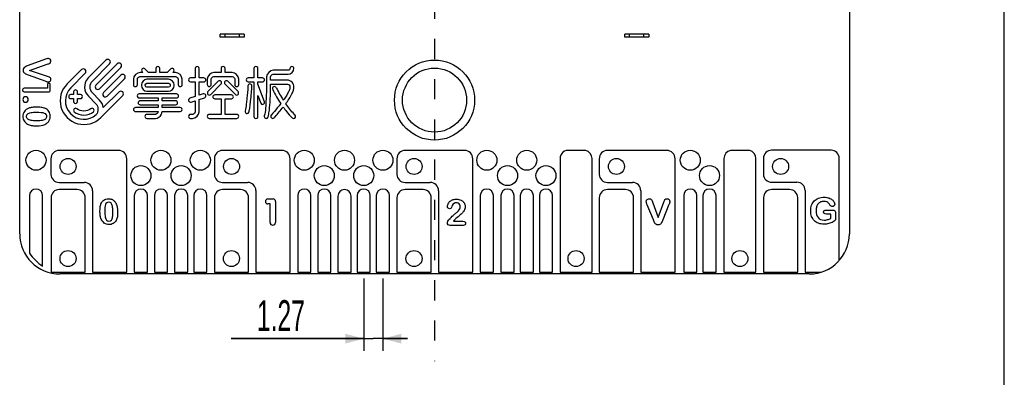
# Model space of a CAD drawing. Header units: millimetres. Extents: x 0 to 228, y 0 to 162.
# Tile 7 of 8: x 167 to 228, y 37 to 60. Entities that reach past the tile are written whole.
import ezdxf

# ---------------------------------------------------------------- set-up
doc = ezdxf.new("R2010")
doc.units = ezdxf.units.MM
doc.header["$LTSCALE"] = 12.565385
doc.linetypes.add('DASHED', pattern=[0.2, 0.1, -0.1])
doc.layers.get('0').update_dxf_attribs({"linetype": 'CONTINUOUS'})
doc.styles.get("Standard").update_dxf_attribs({"font": 'txt', "width": 0.6})
doc.dimstyles.new('DIMSTYLE_4', dxfattribs={"dimtxt": 1.923077, "dimasz": 1.153846, "dimexe": 0.18, "dimexo": 0.0625, "dimgap": 0.09, "dimtad": 1, "dimdec": 3, "dimdsep": 46, "dimtxsty": 'Standard', "dimblk": '_FILLED', "dimblk1": '_FILLED', "dimblk2": '_FILLED', "dimcen": 0.09, "dimadec": 0, "dimazin": 0, "dimtp": 0.1, "dimtm": 0.1, "dimtfac": 1, "dimtdec": 3, "dimtofl": 0, "dimtmove": 0, "dimatfit": 3, "dimldrblk": '_FILLED', "dimfxl": 0, "dimtolj": 1, "dimarcsym": 0})

# ---------------------------------------------------------------- blocks, each defined once
blk = doc.blocks.new('_FILLED')
at = {"color": 0, "linetype": 'ByBlock'}
blk.add_solid([(0, 0), (-1, 0.267), (-1, -0.267)], dxfattribs=at)
blk = doc.blocks.new('*D18')
at = {"color": 2, "linetype": 'Continuous'}
for p, q in [((188.466, 43.566), (188.466, 40.278)), ((189.666, 43.566), (189.666, 40.278)), ((188.466, 40.278), (188.466, 39.028)), ((189.666, 40.278), (189.666, 39.028)), ((188.466, 39.797), (180.181, 39.797)), ((180.181, 39.797), (189.066, 39.797)), ((191.204, 39.797), (189.066, 39.797)), ((189.666, 39.797), (191.204, 39.797))]:
    blk.add_line(p, q, dxfattribs=at)
at = {"color": 2, "linetype": 'Continuous', "xscale": 1.1538461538, "yscale": 1.1538461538, "zscale": 1.1538461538}
blk.add_blockref('_FILLED', (188.466, 39.797), dxfattribs=at)
at = {"color": 2, "linetype": 'Continuous', "xscale": 1.1538461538, "yscale": 1.1538461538, "zscale": 1.1538461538, "rotation": 180}
blk.add_blockref('_FILLED', (189.666, 39.797), dxfattribs=at)
at = {"color": 2, "linetype": 'Continuous', "insert": (184.797, 42.201), "char_height": 1.9231, "width": 4.61538, "attachment_point": 3, "line_spacing_factor": 0.9}
blk.add_mtext('1.27', dxfattribs=at)

msp = doc.modelspace()

# ---------------------------------------------------------------- linework, layer by layer
at = {"color": 7, "linetype": 'Continuous'}
for p, q in [((228.4615, 0), (228.4615, 161.5385)), ((166.9874, 46.341), (166.9874, 88.7307)), ((218.7874, 88.7311), (218.7874, 46.3417)), ((181.0123, 58.8302), (179.5123, 58.8302)), ((179.5123, 58.6302), (179.5123, 58.8302)), ((181.0123, 58.6302), (179.5123, 58.6302)), ((179.8123, 58.6302), (179.8123, 58.8302)), ((180.7123, 58.6302), (180.7123, 58.8302)), ((181.0123, 58.8302), (181.0123, 58.6302)), ((206.2623, 58.8302), (204.7623, 58.8302)), ((204.7623, 58.6302), (204.7623, 58.8302)), ((206.2623, 58.6302), (204.7623, 58.6302)), ((205.0623, 58.6302), (205.0623, 58.8302)), ((205.9623, 58.6302), (205.9623, 58.8302)), ((206.2623, 58.8302), (206.2623, 58.6302)), ((168.6046, 57.2569), (167.5215, 56.859)), ((168.6627, 57.2787), (168.6046, 57.2569)), ((172.3722, 57.2025), (171.2506, 56.0815)), ((167.591, 56.5648), (168.7118, 56.9433)), ((168.7198, 56.1851), (167.591, 56.5648)), ((170.8478, 56.6122), (169.9476, 55.7118)), ((171.5072, 55.877), (172.6024, 56.9722)), ((173.0781, 56.9746), (171.7439, 55.6402)), ((171.974, 55.41), (173.3086, 56.7445)), ((175.0373, 56.4287), (174.8093, 56.6566)), ((175.4876, 56.6781), (175.4876, 56.4287)), ((175.7367, 56.4287), (175.7367, 56.6781)), ((176.4161, 56.6566), (176.1883, 56.4287)), ((177.945, 56.6781), (177.945, 56.0901)), ((178.1941, 56.0901), (178.1941, 56.6781)), ((179.5566, 56.6781), (179.5566, 56.4287)), ((179.8057, 56.4287), (179.8057, 56.6781)), ((181.6127, 56.6781), (181.6127, 56.0901)), ((181.8617, 56.0901), (181.8617, 56.6781)), ((183.7548, 56.5701), (182.8188, 56.5701)), ((167.5215, 56.2877), (168.6138, 55.883)), ((170.1777, 55.4815), (171.0779, 56.3819)), ((171.2508, 56.0813), (171.235, 56.0617)), ((173.3062, 56.2685), (172.2106, 55.1732)), ((172.4411, 54.943), (173.5363, 56.0382)), ((174.0865, 56.015), (174.0865, 55.6736)), ((174.3356, 55.6736), (174.3356, 56.015)), ((174.6849, 56.4287), (174.5003, 56.4287)), ((174.5003, 56.1797), (176.7193, 56.1797)), ((174.6332, 56.4806), (174.6849, 56.4287)), ((176.2859, 56.0069), (174.9333, 56.0069)), ((175.4876, 56.4287), (175.0373, 56.4287)), ((176.1883, 56.4287), (175.7367, 56.4287)), ((176.5405, 56.4287), (176.5925, 56.4806)), ((176.7193, 56.4287), (176.5405, 56.4287)), ((176.8839, 56.015), (176.8839, 55.6736)), ((177.133, 55.6736), (177.133, 56.015)), ((177.945, 56.0901), (177.6535, 56.0901)), ((178.4859, 56.0901), (178.1941, 56.0901)), ((178.6988, 56.015), (178.6988, 55.6736)), ((178.9479, 55.6736), (178.9479, 56.015)), ((179.5566, 56.4287), (179.1126, 56.4287)), ((179.1126, 56.1797), (180.2498, 56.1797)), ((180.2498, 56.4287), (179.8057, 56.4287)), ((180.4145, 56.015), (180.4145, 55.6736)), ((180.6635, 55.6736), (180.6635, 56.015)), ((181.6127, 56.0901), (181.2465, 56.0901)), ((182.1536, 56.0901), (181.8617, 56.0901)), ((182.405, 56.1564), (182.405, 55.8451)), ((182.6541, 55.9505), (182.6541, 56.1564)), ((183.6983, 55.9505), (182.6541, 55.9505)), ((182.8188, 56.3211), (183.7548, 56.3211)), ((168.7143, 55.4436), (167.2664, 55.4436)), ((168.7143, 55.6708), (168.7143, 55.4436)), ((168.8942, 55.2922), (168.8942, 55.6708)), ((174.5819, 55.6553), (174.5819, 55.6135)), ((174.831, 55.6135), (174.831, 55.6553)), ((174.9333, 55.7578), (176.2859, 55.7578)), ((176.2859, 55.5109), (174.9333, 55.5109)), ((176.3885, 55.6553), (176.3885, 55.6135)), ((176.6376, 55.6135), (176.6376, 55.6553)), ((177.6535, 55.841), (177.945, 55.841)), ((177.945, 55.841), (177.945, 54.9239)), ((178.1941, 55.841), (178.4859, 55.841)), ((178.1941, 55.0049), (178.1941, 55.841)), ((179.3792, 55.8784), (178.7353, 55.2345)), ((178.9114, 55.0582), (179.5553, 55.7021)), ((179.8071, 55.7021), (180.451, 55.0582)), ((180.627, 55.2345), (179.9831, 55.8784)), ((181.2465, 55.841), (181.6127, 55.841)), ((181.6127, 55.841), (181.6127, 53.6883)), ((181.8617, 55.841), (182.1536, 55.841)), ((181.8617, 55.7089), (181.8617, 55.841)), ((182.2703, 54.6006), (181.8617, 55.7089)), ((182.6538, 55.7015), (183.6983, 55.7015)), ((167.2664, 55.2261), (168.8373, 55.2261)), ((170.351, 55.0443), (170.1732, 55.0443)), ((170.1732, 54.7945), (170.351, 54.7945)), ((170.351, 55.2219), (170.351, 55.0443)), ((170.351, 54.7945), (170.351, 54.617)), ((170.6007, 55.0443), (170.6007, 55.2219)), ((170.7782, 55.0443), (170.6007, 55.0443)), ((170.6007, 54.7945), (170.7782, 54.7945)), ((170.6007, 54.617), (170.6007, 54.7945)), ((171.2767, 54.9429), (171.7439, 54.4761)), ((171.9738, 54.7064), (171.5072, 55.1732)), ((172.0456, 53.6136), (173.4185, 54.9864)), ((173.1884, 55.2168), (172.2072, 54.2356)), ((176.7802, 55.0865), (174.4448, 55.0865)), ((174.4448, 54.8374), (175.623, 54.8374)), ((174.9333, 55.2619), (176.2859, 55.2619)), ((175.623, 54.8374), (175.623, 54.6619)), ((175.8721, 54.8374), (176.7802, 54.8374)), ((175.8721, 54.6619), (175.8721, 54.8374)), ((177.945, 54.9239), (177.615, 54.8166)), ((178.4473, 55.087), (178.1941, 55.0049)), ((178.1941, 54.7429), (178.5241, 54.8502)), ((178.1941, 53.9776), (178.1941, 54.7429)), ((178.7353, 55.0582), (178.8232, 55.0217)), ((180.2033, 55.0336), (179.169, 55.0336)), ((179.169, 54.7846), (179.5618, 54.7846)), ((179.5618, 54.7846), (179.5618, 53.8129)), ((179.8109, 54.7846), (180.2033, 54.7846)), ((179.8109, 53.8129), (179.8109, 54.7846)), ((180.5392, 55.0217), (180.627, 55.0582)), ((181.8617, 54.9887), (182.0364, 54.5144)), ((181.8617, 53.6883), (181.8617, 54.9887)), ((175.623, 54.2375), (174.2109, 54.2375)), ((175.623, 54.6619), (174.5065, 54.6619)), ((174.5065, 54.4128), (175.623, 54.4128)), ((175.623, 54.4128), (175.623, 54.2375)), ((176.7251, 54.6619), (175.8721, 54.6619)), ((175.8721, 54.4128), (176.7251, 54.4128)), ((175.8721, 54.2375), (175.8721, 54.4128)), ((177.0083, 54.2375), (175.8721, 54.2375)), ((177.6535, 54.5735), (177.6918, 54.5797)), ((177.6918, 54.5797), (177.945, 54.6619)), ((177.945, 54.6619), (177.945, 53.9776)), ((182.1536, 54.433), (182.1966, 54.4407)), ((174.2109, 53.9884), (175.6265, 53.9884)), ((175.4584, 53.8129), (174.9309, 53.8129)), ((174.9309, 53.5638), (175.4584, 53.5638)), ((175.8719, 53.9884), (177.0083, 53.9884)), ((177.7803, 53.8129), (177.658, 53.8129)), ((177.658, 53.5638), (177.7803, 53.5638)), ((179.5618, 53.8129), (178.8232, 53.8129)), ((178.8232, 53.5638), (180.5392, 53.5638)), ((180.5392, 53.8129), (179.8109, 53.8129)), ((181.1559, 53.8685), (181.1841, 53.865)), ((182.3375, 53.5706), (182.3782, 53.5638)), ((182.6986, 53.5969), (182.783, 53.5638)), ((183.9998, 53.5977), (184.0852, 53.5638)), ((168.9407, 51.0437), (168.9407, 50.0566)), ((173.1616, 51.5566), (169.4501, 51.5566)), ((173.671, 43.9489), (173.671, 51.0444)), ((179.1411, 51.0437), (179.1411, 50.0566)), ((183.362, 51.5566), (179.6505, 51.5566)), ((183.8714, 43.9489), (183.8714, 51.0446)), ((190.5407, 51.0437), (190.5407, 50.0566)), ((194.7616, 51.5566), (191.0501, 51.5566)), ((195.271, 43.9489), (195.271, 51.0444)), ((200.7223, 51.0563), (200.7223, 43.951)), ((202.3303, 51.5566), (201.3191, 51.5566)), ((202.7223, 43.951), (202.7223, 51.0563)), ((203.172, 51.0437), (203.172, 50.0566)), ((207.3929, 51.5566), (203.6814, 51.5566)), ((207.9023, 43.9489), (207.9023, 51.0446)), ((210.9558, 51.056), (210.9558, 43.958)), ((212.5638, 51.5566), (211.3689, 51.5566)), ((212.9558, 43.958), (212.9558, 51.0563)), ((213.4252, 51.0592), (213.4252, 50.0718)), ((217.646, 51.5718), (213.9346, 51.5718)), ((218.1555, 44.6854), (218.1555, 51.0598)), ((169.4501, 49.5563), (171.019, 49.5563)), ((179.6505, 49.5563), (181.2187, 49.5563)), ((191.0501, 49.5563), (192.619, 49.5563)), ((203.6814, 49.5563), (205.2503, 49.5563)), ((213.9346, 49.5716), (215.5035, 49.5716)), ((167.5935, 48.7334), (167.5935, 45.1431)), ((168.4182, 44.3263), (168.4182, 48.7334)), ((168.9432, 48.6082), (168.9432, 43.9489)), ((170.5707, 49.1081), (169.4526, 49.1081)), ((171.0801, 43.9489), (171.0801, 48.6082)), ((171.5341, 49.0421), (171.5341, 43.9489)), ((174.1435, 48.7334), (174.1435, 43.951)), ((174.9685, 43.951), (174.9685, 48.7334)), ((175.3935, 48.7334), (175.3935, 43.951)), ((176.2182, 43.951), (176.2182, 48.7334)), ((176.6535, 48.7334), (176.6535, 43.951)), ((177.4783, 43.951), (177.4783, 48.7334)), ((177.8535, 48.7334), (177.8535, 43.951)), ((178.6783, 43.951), (178.6783, 48.7334)), ((179.1436, 48.6082), (179.1436, 43.9489)), ((180.7711, 49.1081), (179.653, 49.1081)), ((181.2805, 43.9489), (181.2805, 48.6082)), ((181.7345, 49.0547), (181.7345, 43.9489)), ((184.3435, 48.7334), (184.3435, 43.951)), ((185.1685, 43.951), (185.1685, 48.7334)), ((185.5935, 48.7334), (185.5935, 43.951)), ((186.4182, 43.951), (186.4182, 48.7334)), ((186.8535, 48.7058), (186.8535, 43.951)), ((187.6783, 43.951), (187.6783, 48.7058)), ((188.0535, 48.7334), (188.0535, 43.951)), ((188.8783, 43.951), (188.8783, 48.7334)), ((189.2535, 48.7334), (189.2535, 43.951)), ((190.0783, 43.951), (190.0783, 48.7334)), ((190.5432, 48.6082), (190.5432, 43.9489)), ((192.1707, 49.1081), (191.0526, 49.1081)), ((192.6801, 43.9489), (192.6801, 48.6082)), ((193.1341, 49.0421), (193.1341, 43.9489)), ((195.7435, 48.7334), (195.7435, 43.951)), ((196.5685, 43.951), (196.5685, 48.7334)), ((197.0335, 48.7334), (197.0335, 43.951)), ((197.8583, 43.951), (197.8583, 48.7334)), ((198.2335, 48.7334), (198.2335, 43.951)), ((199.0583, 43.951), (199.0583, 48.7334)), ((199.4335, 48.7334), (199.4335, 43.951)), ((200.2583, 43.951), (200.2583, 48.7334)), ((203.1744, 48.6082), (203.1744, 43.9489)), ((204.802, 49.1081), (203.6839, 49.1081)), ((205.3114, 43.9489), (205.3114, 48.6082)), ((205.7653, 49.0421), (205.7653, 43.9489)), ((208.4433, 48.7334), (208.4433, 43.951)), ((209.268, 43.951), (209.268, 48.7334)), ((209.6433, 48.7334), (209.6433, 43.951)), ((210.468, 43.951), (210.468, 48.7334)), ((213.4276, 48.6082), (213.4276, 43.9489)), ((215.0551, 49.1081), (213.937, 49.1081)), ((215.5646, 43.9489), (215.5646, 48.6082)), ((216.0185, 49.0575), (216.0185, 43.951)), ((182.4829, 48.5281), (182.8054, 48.5281)), ((182.6173, 48.2146), (182.4829, 48.2146)), ((182.6173, 47.0591), (182.6173, 48.2146)), ((182.9576, 48.3669), (182.9576, 47.0591)), ((206.5505, 47.2126), (206.1668, 48.1614)), ((206.518, 48.2912), (206.8441, 47.3764)), ((206.8441, 47.3764), (207.1953, 48.3311)), ((207.5214, 48.1717), (207.1348, 47.2126)), ((217.3288, 47.8313), (217.7031, 47.8313)), ((217.6242, 47.5837), (217.3688, 47.5837)), ((217.6242, 47.3193), (217.6242, 47.5837)), ((217.9263, 47.6381), (217.9263, 47.326)), ((194.6841, 46.8721), (193.8667, 46.8721)), ((194.0721, 47.1343), (194.6519, 47.1343)), ((168.9432, 43.9489), (171.0801, 43.9489)), ((216.2881, 43.8426), (169.4884, 43.8426)), ((171.5341, 43.9489), (173.671, 43.9489)), ((174.1435, 43.951), (174.9685, 43.951)), ((175.3935, 43.951), (176.2182, 43.951)), ((176.6535, 43.951), (177.4783, 43.951)), ((177.8535, 43.951), (178.6783, 43.951)), ((179.1436, 43.9489), (181.2805, 43.9489)), ((181.7345, 43.9489), (183.8714, 43.9489)), ((184.3435, 43.951), (185.1685, 43.951)), ((185.5935, 43.951), (186.4182, 43.951)), ((186.8535, 43.951), (187.6783, 43.951)), ((188.0535, 43.951), (188.8783, 43.951)), ((189.2535, 43.951), (190.0783, 43.951)), ((190.5432, 43.9489), (192.6801, 43.9489)), ((193.1341, 43.9489), (195.271, 43.9489)), ((195.7435, 43.951), (196.5685, 43.951)), ((197.0335, 43.951), (197.8583, 43.951)), ((198.2335, 43.951), (199.0583, 43.951)), ((199.4335, 43.951), (200.2583, 43.951)), ((200.7223, 43.951), (202.7223, 43.951)), ((203.1744, 43.9489), (205.3114, 43.9489)), ((205.7653, 43.9489), (207.9023, 43.9489)), ((208.4433, 43.951), (209.268, 43.951)), ((209.6433, 43.951), (210.468, 43.951)), ((210.9558, 43.958), (212.9558, 43.958)), ((213.4276, 43.9489), (215.5646, 43.9489)), ((216.0185, 43.951), (217.0079, 43.9504))]:
    msp.add_line(p, q, dxfattribs=at)
at = {"color": 7, "linetype": 'DASHED'}
msp.add_line((192.8873, 93.7062), (192.8873, 38.3874), dxfattribs=at)
at = {"color": 7, "linetype": 'Continuous'}
for centre, radius in [((192.8874, 54.7029), 2.5), ((192.8874, 54.7029), 2), ((168.0057, 50.9457), 0.6251), ((170.0116, 50.5562), 0.5002), ((175.8057, 50.9457), 0.6251), ((178.2658, 50.9457), 0.6251), ((180.2123, 50.5561), 0.5002), ((184.7555, 50.9457), 0.6251), ((187.2658, 50.946), 0.6251), ((189.6658, 50.946), 0.6251), ((191.6116, 50.5562), 0.5002), ((196.1555, 50.946), 0.6251), ((198.6458, 50.946), 0.625), ((204.243, 50.5566), 0.5), ((208.8555, 50.946), 0.6251), ((214.496, 50.5562), 0.5), ((174.5555, 49.9866), 0.6251), ((177.0658, 49.9866), 0.6251), ((186.0057, 49.9866), 0.6251), ((188.4659, 49.9867), 0.625), ((197.4458, 49.9866), 0.6251), ((199.8459, 49.9867), 0.625), ((210.0555, 49.9869), 0.6251), ((170.0057, 44.8021), 0.5002), ((180.206, 44.8021), 0.5002), ((191.6056, 44.8021), 0.5002), ((201.7221, 44.8021), 0.5002), ((211.9559, 44.8022), 0.5)]:
    msp.add_circle(centre, radius, dxfattribs=at)
for centre, radius, start, end in [((172.4873, 57.0873), 0.1628, 314.978567, 134.978567), ((170.9628, 56.497), 0.1628, 314.981245, 134.981245), ((174.7213, 56.5686), 0.1245, 44.996496, 224.996496), ((175.6122, 56.6782), 0.1245, 359.98508, 180.01492), ((178.0696, 56.6782), 0.1245, 359.990053, 180.009947), ((179.6812, 56.6782), 0.1245, 359.98508, 180.01492), ((181.7372, 56.6782), 0.1245, 359.98508, 180.01492), ((171.859, 55.5248), 0.8231, 139.2921, 224.982001), ((177.6534, 55.9655), 0.1246, 89.92576, 270.07424), ((181.2463, 55.9655), 0.1246, 89.92576, 270.07424), ((167.2664, 55.3349), 0.1088, 90, 270), ((168.8042, 55.6708), 0.0899, 0.002259, 179.999359), ((170.9964, 54.6625), 1.4836, 134.989004, 315.006292), ((170.9964, 54.6626), 1.158, 134.9919, 311.825337), ((171.8592, 55.5251), 0.4978, 135.01017, 224.98983), ((174.2111, 55.6736), 0.1246, 180.014782, 359.985218), ((177.0085, 55.6736), 0.1245, 180.004892, 359.995108), ((180.539, 55.6736), 0.1245, 180.009865, 359.990135), ((182.8944, 55.4245), 0.1246, 25.825449, 205.812222), ((189.6128, 58.679), 7.5898, 205.846143, 213.557268), ((189.5406, 58.6422), 7.2595, 205.833778, 212.916499), ((168.8273, 55.2922), 0.0669, 278.650081, 360), ((170.1734, 54.9194), 0.1249, 90.079083, 269.920917), ((170.7784, 54.9194), 0.1249, 269.921026, 90.078974), ((172.3258, 55.058), 0.1629, 135.000032, 315.085676), ((174.4446, 54.962), 0.1245, 89.925747, 270.074253), ((170.4759, 54.617), 0.1249, 179.999958, 0.000042), ((177.0085, 54.1129), 0.1245, 269.920807, 90.079193), ((177.6579, 53.6883), 0.1246, 89.92576, 270.07424), ((178.8233, 53.6883), 0.1246, 90.074336, 269.925664), ((180.539, 53.6883), 0.1246, 270.074336, 89.925664), ((181.7372, 53.6883), 0.1245, 179.994985, 0.005015), ((184.0853, 53.6883), 0.1245, 269.949093, 46.553007), ((169.4471, 51.0501), 0.5064, 89.659966, 180.724583), ((173.1648, 51.0503), 0.5062, 359.322364, 90.363034), ((179.6475, 51.0501), 0.5064, 89.659966, 180.724583), ((183.3652, 51.0503), 0.5062, 359.347124, 90.36274), ((191.0471, 51.0501), 0.5064, 89.659966, 180.724583), ((194.7648, 51.0503), 0.5062, 359.322364, 90.363034), ((201.2272, 51.06), 0.5049, 79.52014, 180.421368), ((202.2088, 51.0576), 0.5135, 359.855174, 76.315065), ((203.6784, 51.0501), 0.5064, 89.659966, 180.724583), ((207.3961, 51.0503), 0.5062, 359.347124, 90.363034), ((211.4607, 51.06), 0.5049, 100.47986, 180.458888), ((212.4423, 51.0576), 0.5135, 359.855174, 76.315065), ((213.9316, 51.0654), 0.5064, 89.659966, 180.701492), ((217.6493, 51.0656), 0.5062, 359.347124, 90.363823), ((169.4469, 50.0625), 0.5062, 180.675591, 270.36565), ((179.6473, 50.0625), 0.5062, 180.675591, 270.36565), ((191.0469, 50.0625), 0.5062, 180.675591, 270.36565), ((203.6782, 50.0625), 0.5062, 180.675591, 270.36565), ((213.9313, 50.0778), 0.5062, 180.67456, 270.36565), ((171.028, 49.0485), 0.5061, 359.271022, 90.293729), ((181.2284, 49.0485), 0.5061, 0.706016, 90.355382), ((192.628, 49.0485), 0.5061, 359.271022, 90.293729), ((205.2593, 49.0485), 0.5061, 359.271022, 90.293729), ((215.5124, 49.0638), 0.5061, 359.293984, 90.293443), ((168.0058, 48.7334), 0.4123, 0, 180), ((169.4493, 48.602), 0.5062, 89.628513, 179.28849), ((170.574, 48.602), 0.5062, 0.709354, 90.372407), ((174.556, 48.7334), 0.4125, 0, 180), ((175.8059, 48.7334), 0.4124, 0, 180), ((177.0659, 48.7334), 0.4124, 0, 180), ((178.2659, 48.7334), 0.4124, 0, 180), ((179.6497, 48.602), 0.5062, 89.628513, 179.28849), ((180.7744, 48.602), 0.5062, 0.710384, 90.372407), ((184.756, 48.7334), 0.4125, 0, 180), ((186.0059, 48.7334), 0.4124, 0, 180), ((187.2659, 48.7058), 0.4124, 0, 180), ((188.4659, 48.7334), 0.4124, 0, 180), ((189.6659, 48.7334), 0.4124, 0, 180), ((191.0493, 48.602), 0.5062, 89.628513, 179.28849), ((192.174, 48.602), 0.5062, 0.709354, 90.372407), ((196.156, 48.7334), 0.4125, 0, 180), ((197.4459, 48.7334), 0.4124, 0, 180), ((198.6459, 48.7334), 0.4124, 0, 180), ((199.8459, 48.7334), 0.4124, 0, 180), ((203.6806, 48.602), 0.5062, 89.628513, 179.28849), ((204.8053, 48.602), 0.5062, 0.710384, 90.372407), ((208.8557, 48.7334), 0.4124, 0, 180), ((210.0557, 48.7334), 0.4124, 0, 180), ((213.9337, 48.602), 0.5062, 89.628513, 179.28849), ((215.0584, 48.602), 0.5062, 0.710384, 90.372407), ((182.4829, 48.3714), 0.1568, 90, 270), ((182.8054, 48.3756), 0.1525, 356.72727, 90), ((182.7874, 47.0591), 0.1702, 180, 360), ((217.117, 48.2444), 1.055, 286.681375, 298.735126), ((169.4944, 46.3502), 2.5073, 180.209509, 269.86444), ((216.2804, 46.3497), 2.5072, 270.176401, 359.81577), ((170.0515, 46.8002), 2.9644, 213.985311, 236.565517)]:
    msp.add_arc(centre, radius, start, end, dxfattribs=at)
for points in [[(168.7243, 57.2969), (168.7016, 57.2922), (168.681, 57.2854), (168.6627, 57.2787)], [(168.7802, 57.3036), (168.7643, 57.3036), (168.746, 57.3014), (168.7243, 57.2969)], [(168.8866, 57.2572), (168.8543, 57.2888), (168.819, 57.3036), (168.7802, 57.3036)], [(168.9342, 57.1395), (168.9342, 57.1873), (168.9182, 57.2261), (168.8866, 57.2572)], [(167.2326, 56.6893), (167.2148, 56.6572), (167.2057, 56.6184), (167.2057, 56.5728)], [(167.2057, 56.5728), (167.2057, 56.5272), (167.2148, 56.4896), (167.233, 56.4576)], [(167.3026, 56.7655), (167.2729, 56.7461), (167.2501, 56.721), (167.2326, 56.6893)], [(167.4026, 56.8163), (167.3653, 56.802), (167.3322, 56.7849), (167.3026, 56.7655)], [(167.5215, 56.859), (167.4793, 56.8453), (167.4394, 56.8305), (167.4026, 56.8163)], [(168.7118, 56.9433), (168.7894, 56.9684), (168.8452, 56.9935), (168.8806, 57.0175)], [(168.8806, 57.0175), (168.9159, 57.0414), (168.9342, 57.0824), (168.9342, 57.1395)], [(182.8188, 56.5701), (182.6237, 56.5701), (182.405, 56.3514), (182.405, 56.1564)], [(183.7548, 56.3211), (183.9231, 56.3211), (184.1117, 56.5099), (184.1117, 56.6781)], [(167.233, 56.4576), (167.2513, 56.4257), (167.2741, 56.4006), (167.3028, 56.3816)], [(167.3028, 56.3816), (167.3311, 56.363), (167.3641, 56.3459), (167.402, 56.3316)], [(167.402, 56.3316), (167.4394, 56.3174), (167.4796, 56.3033), (167.5215, 56.2877)], [(168.8432, 56.1411), (168.8201, 56.1509), (168.7789, 56.1652), (168.7198, 56.1851)], [(168.9057, 56.0916), (168.8874, 56.1144), (168.8657, 56.1315), (168.8432, 56.1411)], [(168.9342, 55.9981), (168.9342, 56.038), (168.9239, 56.0688), (168.9057, 56.0916)], [(168.9121, 55.9186), (168.9262, 55.9434), (168.9342, 55.9696), (168.9342, 55.9981)], [(174.5003, 56.4287), (174.3052, 56.4287), (174.0865, 56.21), (174.0865, 56.015)], [(174.3356, 56.015), (174.3356, 56.0926), (174.4226, 56.1797), (174.5003, 56.1797)], [(174.9333, 56.0069), (174.7676, 56.0069), (174.5819, 55.821), (174.5819, 55.6553)], [(176.6376, 55.6553), (176.6376, 55.8211), (176.4516, 56.0069), (176.2859, 56.0069)], [(177.133, 56.015), (177.133, 56.21), (176.9143, 56.4287), (176.7193, 56.4287)], [(176.7193, 56.1797), (176.7969, 56.1797), (176.8839, 56.0926), (176.8839, 56.015)], [(179.1126, 56.4287), (178.9175, 56.4287), (178.6988, 56.21), (178.6988, 56.015)], [(178.9479, 56.015), (178.9479, 56.0926), (179.0349, 56.1797), (179.1126, 56.1797)], [(180.6635, 56.015), (180.6635, 56.21), (180.4448, 56.4287), (180.2498, 56.4287)], [(180.2498, 56.1797), (180.3274, 56.1797), (180.4145, 56.0926), (180.4145, 56.015)], [(182.6541, 56.1564), (182.6541, 56.234), (182.7412, 56.3211), (182.8188, 56.3211)], [(168.6138, 55.883), (168.6332, 55.8761), (168.6525, 55.8693), (168.6708, 55.8625)], [(168.6708, 55.8625), (168.689, 55.8556), (168.7084, 55.8499), (168.7278, 55.8454)], [(168.7278, 55.8454), (168.7472, 55.8408), (168.7654, 55.8385), (168.7825, 55.8385)], [(168.7825, 55.8385), (168.8065, 55.8385), (168.8304, 55.8465), (168.8543, 55.8602)], [(168.8543, 55.8602), (168.8783, 55.8739), (168.8977, 55.8932), (168.9121, 55.9186)], [(170.4757, 55.3468), (170.4169, 55.3468), (170.351, 55.2807), (170.351, 55.2219)], [(170.6007, 55.2219), (170.6007, 55.2808), (170.5346, 55.3468), (170.4757, 55.3468)], [(171.7439, 55.6402), (171.6895, 55.586), (171.6896, 55.4641), (171.7439, 55.4098)], [(171.7439, 55.4098), (171.798, 55.3555), (171.9199, 55.3556), (171.974, 55.41)], [(174.5819, 55.6135), (174.5819, 55.4478), (174.7676, 55.2619), (174.9333, 55.2619)], [(174.831, 55.6553), (174.831, 55.7036), (174.885, 55.7578), (174.9333, 55.7578)], [(174.9333, 55.5109), (174.885, 55.5109), (174.831, 55.5652), (174.831, 55.6135)], [(176.2859, 55.7578), (176.3342, 55.7578), (176.3885, 55.7037), (176.3885, 55.6553)], [(176.3885, 55.6135), (176.3885, 55.5651), (176.3342, 55.5109), (176.2859, 55.5109)], [(176.2859, 55.2619), (176.4516, 55.2619), (176.6376, 55.4477), (176.6376, 55.6135)], [(178.6988, 55.6736), (178.6988, 55.6149), (178.7645, 55.549), (178.8232, 55.549)], [(178.8232, 55.549), (178.8819, 55.549), (178.9479, 55.6148), (178.9479, 55.6736)], [(181.3592, 55.7123), (181.3008, 55.7129), (181.2349, 55.6483), (181.234, 55.5899)], [(181.4831, 55.5857), (181.484, 55.6449), (181.4183, 55.7122), (181.3592, 55.7122)], [(167.2283, 54.8618), (167.1986, 54.8276), (167.1827, 54.7877), (167.1827, 54.7398)], [(167.1827, 54.7398), (167.1827, 54.6942), (167.1986, 54.6554), (167.2286, 54.6215)], [(167.356, 54.9131), (167.3012, 54.9131), (167.2579, 54.896), (167.2283, 54.8618)], [(167.4757, 54.8641), (167.4415, 54.8971), (167.4016, 54.9131), (167.356, 54.9131)], [(167.5258, 54.7432), (167.5258, 54.7911), (167.5087, 54.8321), (167.4757, 54.8641)], [(167.4757, 54.6212), (167.5087, 54.6554), (167.5258, 54.6953), (167.5258, 54.7432)], [(178.7353, 55.2345), (178.6937, 55.193), (178.6937, 55.0997), (178.7353, 55.0582)], [(178.8232, 55.0217), (178.855, 55.0217), (178.8888, 55.0358), (178.9114, 55.0582)], [(180.451, 55.0582), (180.4736, 55.0358), (180.5073, 55.0217), (180.5392, 55.0217)], [(180.627, 55.0582), (180.6686, 55.0997), (180.6686, 55.193), (180.627, 55.2345)], [(167.2286, 54.6215), (167.259, 54.587), (167.3012, 54.5699), (167.356, 54.5699)], [(167.5545, 54.1978), (167.4381, 54.1526), (167.348, 54.083), (167.2826, 53.9921)], [(167.356, 54.5699), (167.4027, 54.5699), (167.4426, 54.587), (167.4757, 54.6212)], [(167.763, 54.2506), (167.6866, 54.2392), (167.6171, 54.2221), (167.5545, 54.1978)], [(168.0116, 54.2666), (167.9226, 54.2666), (167.8394, 54.262), (167.763, 54.2506)], [(168.3218, 54.2488), (168.2293, 54.2609), (168.1256, 54.2666), (168.0116, 54.2666)], [(168.5587, 54.191), (168.4927, 54.2176), (168.4129, 54.237), (168.3218, 54.2488)], [(168.8085, 53.9964), (168.7515, 54.0819), (168.6683, 54.1469), (168.5587, 54.191)], [(171.7439, 54.4761), (171.9033, 54.3164), (171.9159, 53.9706), (171.7687, 53.7996)], [(172.2072, 54.2356), (172.1836, 54.4091), (172.0977, 54.5825), (171.9738, 54.7064)], [(182.0364, 54.5144), (182.0529, 54.4698), (182.106, 54.433), (182.1536, 54.433)], [(182.1966, 54.4407), (182.2517, 54.461), (182.2906, 54.5456), (182.2703, 54.6006)], [(167.2826, 53.9921), (167.2169, 53.9006), (167.1849, 53.7969), (167.1849, 53.6806)], [(167.1849, 53.6806), (167.1849, 53.5802), (167.21, 53.489), (167.2579, 53.4069)], [(167.4164, 53.6828), (167.4164, 53.7512), (167.4392, 53.8048), (167.4857, 53.8439)], [(167.4894, 53.5187), (167.4403, 53.5586), (167.4164, 53.6133), (167.4164, 53.6828)], [(167.4857, 53.8439), (167.5327, 53.8835), (167.6022, 53.912), (167.6934, 53.9285)], [(167.698, 53.4353), (167.6068, 53.4514), (167.5372, 53.4799), (167.4894, 53.5187)], [(167.6934, 53.9285), (167.7847, 53.9451), (167.901, 53.9531), (168.0446, 53.9531)], [(168.0446, 53.9531), (168.2544, 53.9531), (168.4106, 53.9337), (168.512, 53.8947)], [(168.5951, 53.5213), (168.5497, 53.4822), (168.4836, 53.4537), (168.3946, 53.4371)], [(168.512, 53.8947), (168.6124, 53.8561), (168.6637, 53.7855), (168.6637, 53.6851)], [(168.6637, 53.6851), (168.6637, 53.6156), (168.6409, 53.5608), (168.5951, 53.5213)], [(168.8952, 53.6897), (168.8952, 53.8083), (168.8656, 53.9109), (168.8085, 53.9964)], [(168.8564, 53.4765), (168.8815, 53.5403), (168.8952, 53.6121), (168.8952, 53.6897)], [(170.3899, 53.9796), (170.5448, 53.8328), (170.7805, 53.7674), (170.9939, 53.7674)], [(170.9939, 53.7674), (171.2073, 53.7674), (171.4432, 53.8327), (171.5981, 53.9796)], [(175.4584, 53.5638), (175.6063, 53.5638), (175.7679, 53.6897), (175.8373, 53.8357)], [(177.945, 53.9776), (177.945, 53.8999), (177.858, 53.8129), (177.7803, 53.8129)], [(177.7803, 53.5638), (177.9754, 53.5638), (178.1941, 53.7825), (178.1941, 53.9776)], [(181.0628, 54.018), (181.0496, 53.9608), (181.0987, 53.8818), (181.1559, 53.8685)], [(181.1841, 53.865), (181.2357, 53.865), (181.2936, 53.9111), (181.3054, 53.9614)], [(182.2603, 53.729), (182.2412, 53.6735), (182.282, 53.5898), (182.3375, 53.5706)], [(182.6913, 53.7729), (182.6516, 53.7296), (182.6554, 53.6367), (182.6986, 53.5969)], [(182.783, 53.5638), (182.8162, 53.5638), (182.8517, 53.5793), (182.8743, 53.6037)], [(167.2579, 53.4069), (167.3058, 53.3248), (167.3753, 53.2587), (167.4658, 53.2068)], [(167.4658, 53.2068), (167.5384, 53.1652), (167.6193, 53.1378), (167.7095, 53.1223)], [(168.0537, 53.4115), (167.9067, 53.4115), (167.7881, 53.4195), (167.698, 53.4353)], [(167.7095, 53.1223), (167.7983, 53.107), (167.9055, 53.0991), (168.0309, 53.0991)], [(168.0309, 53.0991), (168.2601, 53.0991), (168.438, 53.1287), (168.563, 53.1865)], [(168.3946, 53.4371), (168.3057, 53.4206), (168.1928, 53.4115), (168.0537, 53.4115)], [(168.563, 53.1865), (168.6352, 53.2199), (168.6957, 53.261), (168.7447, 53.3089)], [(168.7447, 53.3089), (168.7937, 53.3567), (168.8313, 53.4126), (168.8564, 53.4765)], [(216.5958, 48.4055), (216.6691, 48.4788), (216.7579, 48.5344), (216.8634, 48.5734)], [(216.8634, 48.5734), (216.9678, 48.6121), (217.0878, 48.6321), (217.2211, 48.6321)], [(217.2211, 48.6321), (217.3299, 48.6321), (217.4277, 48.6166), (217.5121, 48.5877)], [(217.5121, 48.5877), (217.5965, 48.5588), (217.6642, 48.5222), (217.7173, 48.4775)], [(171.9999, 47.7047), (171.998, 47.8125), (172.0017, 47.9106), (172.0116, 47.998)], [(172.0116, 47.998), (172.0213, 48.0841), (172.0383, 48.1596), (172.0623, 48.2219)], [(172.0623, 48.2219), (172.1022, 48.3255), (172.1623, 48.4042), (172.2422, 48.4581)], [(172.2422, 48.4581), (172.3221, 48.512), (172.4186, 48.54), (172.5307, 48.54)], [(172.3432, 48.1778), (172.308, 48.082), (172.2923, 47.9343), (172.2958, 47.736)], [(172.5388, 48.3212), (172.444, 48.3212), (172.378, 48.2727), (172.3432, 48.1778)], [(172.5307, 48.54), (172.604, 48.54), (172.6721, 48.5271), (172.7329, 48.5034)], [(172.6949, 48.2563), (172.6567, 48.2997), (172.6046, 48.3212), (172.5388, 48.3212)], [(172.7777, 48.0668), (172.7606, 48.1509), (172.7326, 48.2135), (172.6949, 48.2563)], [(172.7329, 48.5034), (172.7937, 48.4797), (172.8471, 48.4441), (172.8932, 48.3978)], [(172.8076, 47.7446), (172.8053, 47.8761), (172.7948, 47.9828), (172.7777, 48.0668)], [(172.8932, 48.3978), (172.9392, 48.3514), (172.979, 48.2943), (173.0118, 48.226)], [(173.0118, 48.226), (173.0685, 48.1078), (173.0995, 47.9397), (173.1033, 47.7231)], [(193.6945, 48.0483), (193.6945, 48.0994), (193.7056, 48.1527), (193.7285, 48.2085)], [(193.7312, 47.9484), (193.7067, 47.9728), (193.6945, 48.0061), (193.6945, 48.0483)], [(193.7285, 48.2085), (193.7512, 48.2638), (193.7856, 48.3138), (193.8314, 48.359)], [(193.9189, 47.9517), (193.8967, 47.925), (193.8656, 47.9117), (193.8233, 47.9117)], [(193.8314, 48.359), (193.8767, 48.4037), (193.9344, 48.4404), (194.0044, 48.4682)], [(193.9779, 48.066), (193.96, 48.0161), (193.9411, 47.9784), (193.9189, 47.9517)], [(194.0152, 48.1574), (194.0077, 48.1461), (193.9955, 48.115), (193.9779, 48.066)], [(194.0044, 48.4682), (194.0744, 48.4959), (194.1565, 48.5104), (194.251, 48.5104)], [(194.2443, 48.2849), (194.1466, 48.2849), (194.071, 48.2416), (194.0152, 48.1574)], [(194.3707, 48.2534), (194.332, 48.2738), (194.2898, 48.2849), (194.2443, 48.2849)], [(194.251, 48.5104), (194.3642, 48.5104), (194.4609, 48.4926), (194.5404, 48.4562)], [(194.4631, 48.1661), (194.4409, 48.2038), (194.4098, 48.2327), (194.3707, 48.2534)], [(194.4975, 48.0394), (194.4975, 48.0861), (194.4853, 48.1283), (194.4631, 48.1661)], [(194.4653, 47.9051), (194.4864, 47.9506), (194.4975, 47.995), (194.4975, 48.0394)], [(194.5404, 48.4562), (194.5919, 48.4326), (194.6375, 48.4004), (194.6769, 48.3588)], [(194.6769, 48.3588), (194.7163, 48.3171), (194.7463, 48.2694), (194.7685, 48.2149)], [(194.8018, 48.0461), (194.8018, 47.9539), (194.7785, 47.8706), (194.733, 47.7951)], [(194.7685, 48.2149), (194.7907, 48.1605), (194.8018, 48.1039), (194.8018, 48.0461)], [(206.1063, 48.3679), (206.1063, 48.3945), (206.1137, 48.4225), (206.1309, 48.4494)], [(206.115, 48.3045), (206.1093, 48.3281), (206.1063, 48.3502), (206.1063, 48.3679)], [(206.1388, 48.2322), (206.13, 48.2558), (206.1211, 48.2794), (206.115, 48.3045)], [(206.1309, 48.4494), (206.1477, 48.4757), (206.1713, 48.4978), (206.2008, 48.5155)], [(206.1668, 48.1614), (206.1574, 48.1847), (206.1477, 48.2086), (206.1388, 48.2322)], [(206.2008, 48.5155), (206.2303, 48.5332), (206.2613, 48.5421), (206.2967, 48.5421)], [(206.2967, 48.5421), (206.3631, 48.5421), (206.4088, 48.5229), (206.4339, 48.4845)], [(206.4339, 48.4845), (206.459, 48.4461), (206.487, 48.3812), (206.518, 48.2912)], [(207.1953, 48.3311), (207.2233, 48.4073), (207.2499, 48.4609), (207.2764, 48.4934)], [(207.2764, 48.4934), (207.303, 48.5258), (207.3428, 48.5421), (207.3974, 48.5421)], [(207.3974, 48.5421), (207.4476, 48.5421), (207.4919, 48.5243), (207.5269, 48.49)], [(207.5494, 48.2425), (207.5406, 48.2219), (207.5317, 48.1983), (207.5214, 48.1717)], [(207.5269, 48.49), (207.5627, 48.455), (207.5819, 48.4152), (207.5819, 48.3709)], [(207.5715, 48.3089), (207.5656, 48.2853), (207.5583, 48.2632), (207.5494, 48.2425)], [(207.5819, 48.3709), (207.5819, 48.3532), (207.5774, 48.3325), (207.5715, 48.3089)], [(216.3725, 47.7902), (216.3725, 47.9168), (216.3914, 48.0324), (216.4293, 48.1378)], [(216.4293, 48.1378), (216.4669, 48.2423), (216.5225, 48.3322), (216.5958, 48.4055)], [(216.7403, 48.0401), (216.7179, 47.9668), (216.7068, 47.8869), (216.7068, 47.7991)], [(216.8379, 48.2234), (216.7957, 48.1734), (216.7624, 48.1123), (216.7403, 48.0401)], [(216.9923, 48.3378), (216.9323, 48.3111), (216.8801, 48.2734), (216.8379, 48.2234)], [(217.1966, 48.3778), (217.12, 48.3778), (217.0522, 48.3644), (216.9923, 48.3378)], [(217.3788, 48.3445), (217.331, 48.3667), (217.2699, 48.3778), (217.1966, 48.3778)], [(217.4926, 48.2618), (217.4643, 48.2945), (217.4265, 48.3222), (217.3788, 48.3445)], [(217.5972, 48.1184), (217.5554, 48.1812), (217.5209, 48.2289), (217.4926, 48.2618)], [(217.6509, 48.0712), (217.6287, 48.0823), (217.6109, 48.0979), (217.5972, 48.1184)], [(217.7198, 48.0546), (217.6953, 48.0546), (217.6731, 48.0601), (217.6509, 48.0712)], [(217.7173, 48.4775), (217.7697, 48.4333), (217.8097, 48.3855), (217.8361, 48.3366)], [(217.8297, 48.0979), (217.7986, 48.069), (217.762, 48.0546), (217.7198, 48.0546)], [(217.8764, 48.2045), (217.8764, 48.1623), (217.8608, 48.1268), (217.8297, 48.0979)], [(217.8361, 48.3366), (217.863, 48.2867), (217.8764, 48.2423), (217.8764, 48.2045)], [(172.0191, 47.4698), (172.0071, 47.542), (172.0014, 47.6207), (171.9999, 47.7047)], [(172.0725, 47.2727), (172.0485, 47.3318), (172.0311, 47.3976), (172.0191, 47.4698)], [(172.2958, 47.736), (172.2981, 47.6002), (172.3076, 47.4903), (172.3248, 47.4039)], [(172.3248, 47.4039), (172.3419, 47.3178), (172.37, 47.2521), (172.4081, 47.2076)], [(172.7155, 47.2112), (172.7514, 47.2564), (172.7772, 47.3221), (172.7909, 47.4083)], [(172.7909, 47.4083), (172.8044, 47.4935), (172.81, 47.6056), (172.8076, 47.7446)], [(173.0866, 47.4192), (173.0734, 47.334), (173.0489, 47.2574), (173.0107, 47.1888)], [(173.1033, 47.7231), (173.1053, 47.6045), (173.0996, 47.5032), (173.0866, 47.4192)], [(193.8233, 47.9117), (193.7856, 47.9117), (193.7556, 47.9239), (193.7312, 47.9484)], [(193.7856, 47.2364), (193.8833, 47.3386), (193.9722, 47.4252), (194.0519, 47.4988)], [(194.0519, 47.4988), (194.131, 47.5719), (194.1876, 47.6196), (194.2218, 47.6433)], [(194.3554, 47.4186), (194.2443, 47.3275), (194.1677, 47.2564), (194.126, 47.2069)], [(194.2218, 47.6433), (194.2821, 47.6851), (194.3331, 47.7285), (194.3731, 47.7718)], [(194.5939, 47.6188), (194.5464, 47.5763), (194.4664, 47.5097), (194.3554, 47.4186)], [(194.3731, 47.7718), (194.4131, 47.8151), (194.4442, 47.8595), (194.4653, 47.9051)], [(194.733, 47.7951), (194.6874, 47.7196), (194.6408, 47.6607), (194.5939, 47.6188)], [(216.4303, 47.4404), (216.3914, 47.5448), (216.3725, 47.6614), (216.3725, 47.7902)], [(216.5977, 47.1735), (216.5247, 47.2471), (216.4691, 47.336), (216.4303, 47.4404)], [(216.7068, 47.7991), (216.7068, 47.6081), (216.7501, 47.4604), (216.8376, 47.358)], [(216.8376, 47.358), (216.9256, 47.2549), (217.0478, 47.2038), (217.2055, 47.2038)], [(217.1822, 47.7058), (217.1822, 47.7414), (217.1944, 47.7714), (217.2213, 47.7955)], [(217.2286, 47.611), (217.1977, 47.6292), (217.1822, 47.6614), (217.1822, 47.7058)], [(217.2213, 47.7955), (217.2477, 47.8191), (217.2833, 47.8313), (217.3288, 47.8313)], [(217.3688, 47.5837), (217.3066, 47.5837), (217.2599, 47.5925), (217.2286, 47.611)], [(217.7031, 47.8313), (217.7486, 47.8313), (217.7875, 47.8269), (217.8195, 47.8185)], [(217.8195, 47.8185), (217.8508, 47.8102), (217.8764, 47.7925), (217.8961, 47.7645)], [(217.8961, 47.7645), (217.9163, 47.7358), (217.9263, 47.6936), (217.9263, 47.6381)], [(172.2714, 47.0157), (172.1844, 47.0775), (172.1172, 47.1626), (172.0725, 47.2727)], [(172.5675, 46.9233), (172.4576, 46.9233), (172.359, 46.9535), (172.2714, 47.0157)], [(172.4081, 47.2076), (172.4459, 47.1637), (172.4969, 47.1421), (172.5616, 47.1421)], [(172.5616, 47.1421), (172.6273, 47.1421), (172.6787, 47.1648), (172.7155, 47.2112)], [(172.825, 46.9923), (172.7482, 46.947), (172.6624, 46.9233), (172.5675, 46.9233)], [(173.0107, 47.1888), (172.9632, 47.1033), (172.9018, 47.0376), (172.825, 46.9923)], [(193.6901, 47.0265), (193.6901, 47.0532), (193.7001, 47.0876), (193.7201, 47.132)], [(193.7367, 46.9177), (193.7056, 46.9488), (193.6901, 46.9843), (193.6901, 47.0265)], [(193.7201, 47.132), (193.74, 47.1765), (193.7612, 47.2109), (193.7856, 47.2364)], [(193.8667, 46.8721), (193.8111, 46.8721), (193.7678, 46.8866), (193.7367, 46.9177)], [(194.126, 47.2069), (194.1088, 47.1865), (194.0899, 47.162), (194.0721, 47.1343)], [(194.6519, 47.1343), (194.7097, 47.1343), (194.753, 47.122), (194.7836, 47.0981)], [(194.7932, 46.9096), (194.7685, 46.8844), (194.733, 46.8721), (194.6841, 46.8721)], [(194.7836, 47.0981), (194.8141, 47.0743), (194.8296, 47.0421), (194.8296, 47.0021)], [(194.8296, 47.0021), (194.8296, 46.9654), (194.8174, 46.9343), (194.7932, 46.9096)], [(206.6316, 47.0282), (206.6154, 47.0592), (206.5888, 47.1211), (206.5505, 47.2126)], [(206.7072, 46.9431), (206.6729, 46.9692), (206.6479, 46.9972), (206.6316, 47.0282)], [(206.8441, 46.9042), (206.7866, 46.9042), (206.7408, 46.9175), (206.7072, 46.9431)], [(206.9562, 46.9293), (206.9253, 46.9131), (206.8884, 46.9042), (206.8441, 46.9042)], [(207.0344, 46.9987), (207.0138, 46.9692), (206.9872, 46.9455), (206.9562, 46.9293)], [(207.0923, 47.1077), (207.0743, 47.0651), (207.0551, 47.0282), (207.0344, 46.9987)], [(207.1348, 47.2126), (207.1234, 47.1844), (207.1097, 47.1492), (207.0923, 47.1077)], [(216.8611, 47.0059), (216.7579, 47.0439), (216.6702, 47.1005), (216.5977, 47.1735)], [(217.2033, 46.9484), (217.0778, 46.9484), (216.9634, 46.9683), (216.8611, 47.0059)], [(217.501, 46.985), (217.4099, 46.9606), (217.3099, 46.9484), (217.2033, 46.9484)], [(217.2055, 47.2038), (217.281, 47.2038), (217.3532, 47.2138), (217.4199, 47.2338)], [(217.7853, 47.1015), (217.6864, 47.0483), (217.592, 47.0094), (217.501, 46.985)], [(217.8686, 47.1594), (217.8464, 47.1394), (217.8186, 47.1194), (217.7853, 47.1015)], [(217.9136, 47.2262), (217.9052, 47.2016), (217.8908, 47.1794), (217.8686, 47.1594)], [(217.9263, 47.326), (217.9263, 47.2838), (217.9219, 47.2505), (217.9136, 47.2262)]]:
    msp.add_open_spline(points, degree=3, dxfattribs=at)
for points, knots in [([(173.3086, 56.7445), (173.3628, 56.7988), (173.3694, 57.0356), (173.1325, 57.0289), (173.0781, 56.9746)], [0, 0, 0, 0, 0.4996494, 1, 1, 1, 1]), ([(176.5925, 56.4806), (176.6339, 56.5221), (176.6389, 56.7034), (176.4578, 56.698), (176.4161, 56.6566)], [0, 0, 0, 0, 0.4994807, 1, 1, 1, 1]), ([(184.1117, 56.6781), (184.1117, 56.7099), (184.0847, 56.7761), (183.9883, 56.8161), (183.8861, 56.7758), (183.8635, 56.6825), (183.843, 56.5936), (183.7824, 56.5701), (183.7548, 56.5701)], [0, 0, 0, 0, 0.1743226, 0.3486949, 0.5233265, 0.6977677, 0.8489318, 1, 1, 1, 1]), ([(173.5363, 56.0382), (173.5906, 56.0925), (173.5972, 56.3293), (173.3604, 56.3228), (173.3062, 56.2685)], [0, 0, 0, 0, 0.5001871, 1, 1, 1, 1]), ([(178.4859, 55.841), (178.5446, 55.841), (178.6759, 55.9655), (178.5446, 56.0901), (178.4859, 56.0901)], [0, 0, 0, 0, 0.4999784, 1, 1, 1, 1]), ([(182.1536, 55.841), (182.2122, 55.841), (182.3436, 55.9655), (182.2122, 56.0901), (182.1536, 56.0901)], [0, 0, 0, 0, 0.4999784, 1, 1, 1, 1]), ([(183.5953, 54.4773), (183.7385, 54.6725), (183.9254, 54.9459), (184.08, 55.3078), (184.1357, 55.5644), (184.0276, 55.8543), (183.8044, 55.9505), (183.6983, 55.9505)], [0, 0, 0, 0, 0.3986131, 0.5405439, 0.6461348, 0.8254048, 1, 1, 1, 1]), ([(179.5553, 55.7021), (179.5967, 55.7438), (179.6019, 55.9249), (179.4207, 55.9199), (179.3792, 55.8784)], [0, 0, 0, 0, 0.5002445, 1, 1, 1, 1]), ([(179.9831, 55.8784), (179.9416, 55.9199), (179.7604, 55.9249), (179.7656, 55.7438), (179.8071, 55.7021)], [0, 0, 0, 0, 0.4997555, 1, 1, 1, 1]), ([(181.234, 55.5899), (181.234, 55.574), (181.2215, 55.3157), (181.2006, 55.058), (181.1765, 54.8166)], [0, 0, 0, 0, 0.0614013, 1, 1, 1, 1]), ([(181.4246, 54.7918), (181.4362, 54.9086), (181.4605, 55.1729), (181.4778, 55.4378), (181.4831, 55.5857)], [0, 0, 0, 0, 0.4422263, 1, 1, 1, 1]), ([(182.405, 55.8451), (182.405, 55.2852), (182.3571, 54.5879), (182.3156, 53.8662), (182.2603, 53.729)], [0, 0, 0, 0, 0.7910045, 1, 1, 1, 1]), ([(182.3782, 53.5638), (182.3909, 53.5638), (182.4163, 53.5677), (182.4452, 53.582), (182.4649, 53.5981), (182.4778, 53.6125), (182.4885, 53.6291), (182.4975, 53.6502), (182.5085, 53.6911), (182.542, 53.8339), (182.5901, 54.1779), (182.6404, 54.8285), (182.6521, 55.3699), (182.6538, 55.7015)], [0, 0, 0, 0, 0.0172044, 0.0342445, 0.0428303, 0.0515071, 0.0603414, 0.0694214, 0.0824626, 0.1174456, 0.267909, 0.5514617, 1, 1, 1, 1]), ([(183.6983, 55.7015), (183.7409, 55.7015), (183.8317, 55.6586), (183.8746, 55.5274), (183.8359, 55.3719), (183.7551, 55.1817), (183.6184, 54.9452), (183.507, 54.7818), (183.4465, 54.6972)], [0, 0, 0, 0, 0.1067189, 0.220655, 0.3162838, 0.5036258, 0.7390263, 1, 1, 1, 1]), ([(173.4185, 54.9864), (173.4727, 55.0408), (173.4795, 55.2775), (173.2426, 55.2711), (173.1884, 55.2168)], [0, 0, 0, 0, 0.5002104, 1, 1, 1, 1]), ([(176.7802, 54.8374), (176.839, 54.8374), (176.9709, 54.962), (176.839, 55.0865), (176.7802, 55.0865)], [0, 0, 0, 0, 0.4999784, 1, 1, 1, 1]), ([(177.615, 54.8166), (177.5591, 54.7985), (177.4832, 54.6537), (177.6047, 54.5735), (177.6535, 54.5735)], [0, 0, 0, 0, 0.5458635, 1, 1, 1, 1]), ([(178.5241, 54.8502), (178.58, 54.8683), (178.6672, 55.0274), (178.5032, 55.1052), (178.4473, 55.087)], [0, 0, 0, 0, 0.4999905, 1, 1, 1, 1]), ([(179.169, 55.0336), (179.1104, 55.0336), (178.979, 54.9091), (179.1104, 54.7846), (179.169, 54.7846)], [0, 0, 0, 0, 0.5000216, 1, 1, 1, 1]), ([(180.2033, 54.7846), (180.262, 54.7846), (180.394, 54.9091), (180.262, 55.0336), (180.2033, 55.0336)], [0, 0, 0, 0, 0.4999784, 1, 1, 1, 1]), ([(181.1765, 54.8166), (181.1649, 54.6999), (181.132, 54.4333), (181.1006, 54.165), (181.0628, 54.018)], [0, 0, 0, 0, 0.4358995, 1, 1, 1, 1]), ([(181.3054, 53.9614), (181.31, 53.9801), (181.3643, 54.2546), (181.3988, 54.5326), (181.4246, 54.7918)], [0, 0, 0, 0, 0.0688661, 1, 1, 1, 1]), ([(170.5618, 54.1608), (170.519, 54.2013), (170.3371, 54.2017), (170.3473, 54.0202), (170.3899, 53.9796)], [0, 0, 0, 0, 0.5002667, 1, 1, 1, 1]), ([(171.4262, 54.1608), (171.3161, 54.0563), (170.994, 53.978), (170.6719, 54.0563), (170.5618, 54.1608)], [0, 0, 0, 0, 0.5001795, 1, 1, 1, 1]), ([(171.5981, 53.9796), (171.6408, 54.0202), (171.651, 54.2016), (171.4689, 54.2014), (171.4262, 54.1608)], [0, 0, 0, 0, 0.4997629, 1, 1, 1, 1]), ([(174.2109, 54.2375), (174.1522, 54.2375), (174.0208, 54.1129), (174.1522, 53.9884), (174.2109, 53.9884)], [0, 0, 0, 0, 0.4999567, 1, 1, 1, 1]), ([(174.5065, 54.6619), (174.4477, 54.6619), (174.3158, 54.5374), (174.4477, 54.4128), (174.5065, 54.4128)], [0, 0, 0, 0, 0.4999784, 1, 1, 1, 1]), ([(176.7251, 54.4128), (176.7838, 54.4128), (176.9151, 54.5374), (176.7838, 54.6619), (176.7251, 54.6619)], [0, 0, 0, 0, 0.5000216, 1, 1, 1, 1]), ([(183.288, 54.4836), (183.2175, 54.3919), (183.0221, 54.1523), (182.8286, 53.9096), (182.6913, 53.7729)], [0, 0, 0, 0, 0.3738302, 1, 1, 1, 1]), ([(182.8743, 53.6037), (182.8936, 53.6242), (183.0877, 53.8401), (183.2754, 54.062), (183.4369, 54.2685)], [0, 0, 0, 0, 0.0969955, 1, 1, 1, 1]), ([(183.4369, 54.2685), (183.5061, 54.1724), (183.6837, 53.9405), (183.8744, 53.7179), (183.9998, 53.5977)], [0, 0, 0, 0, 0.4055511, 1, 1, 1, 1]), ([(184.171, 53.7787), (184.1547, 53.7937), (183.9458, 54.0119), (183.7564, 54.2486), (183.5953, 54.4773)], [0, 0, 0, 0, 0.073298, 1, 1, 1, 1]), ([(174.9309, 53.8129), (174.8722, 53.8129), (174.7402, 53.6883), (174.8722, 53.5638), (174.9309, 53.5638)], [0, 0, 0, 0, 0.5000216, 1, 1, 1, 1]), ([(175.6225, 53.988), (175.6229, 53.9845), (175.6269, 53.9038), (175.536, 53.8129), (175.4584, 53.8129)], [0, 0, 0, 0, 0.0430466, 1, 1, 1, 1]), ([(175.8373, 53.8357), (175.8594, 53.8821), (175.8731, 53.9342), (175.872, 53.9847), (175.8719, 53.9883)], [0, 0, 0, 0, 0.9293124, 1, 1, 1, 1])]:
    msp.add_open_spline(points, degree=3, knots=knots, dxfattribs=at)

# ---------------------------------------------------------------- dimensions: what is measured, and where the dimension line sits
at = {"color": 2, "linetype": 'Continuous'}
dim = msp.add_linear_dim(base=(189.6659, 39.7968), p1=(188.4659, 43.5664), p2=(189.6659, 43.5664), text='1.27', dimstyle='DIMSTYLE_4', dxfattribs=at)
dim.commit()
dim.dimension.update_dxf_attribs({"geometry": '*D18', "text_midpoint": (177.8737, 41.2391), "dimtype": 160})

doc.saveas('drawing.dxf')
